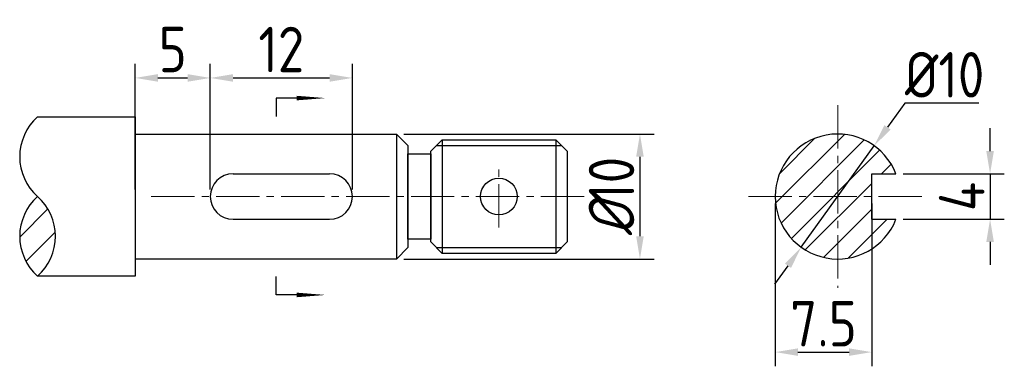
# Model space of a CAD drawing. Header units: millimetres. Extents: x 215.4 to 302.1, y 7483.2 to 7513.7.
import ezdxf

# ---------------------------------------------------------------- set-up
doc = ezdxf.new("R2010")
doc.units = ezdxf.units.MM
doc.linetypes.add('CENTER2', pattern=[28.575, 19.05, -3.175, 3.175, -3.175])
doc.layers.get('0').update_dxf_attribs({"color": 5})
doc.layers.add('ST尺寸', color=7, linetype='Continuous')
doc.layers.add('辅助线', color=7, linetype='Continuous')
doc.layers.add('图层1', color=7, linetype='Continuous', lineweight=30)
doc.layers.add('图层2', color=1, linetype='CENTER2', lineweight=9)
doc.styles.get("Standard").update_dxf_attribs({"font": 'gbenor.shx', "height": 4, "bigfont": '@extfont2.shx'})
doc.dimstyles.new('机械制图', dxfattribs={"dimtxt": 4, "dimasz": 2, "dimexe": 1.25, "dimexo": 0.625, "dimgap": 0.5, "dimtad": 1, "dimtoh": 1, "dimdsep": 46, "dimtxsty": 'Standard', "dimcen": 2.5, "dimadec": 0, "dimazin": 0, "dimtfac": 1, "dimtmove": 0, "dimatfit": 3, "dimfxl": 1, "dimarcsym": 0})

# ---------------------------------------------------------------- blocks, each defined once
blk = doc.blocks.new('A')
at = {"layer": 'ST尺寸'}
blk.add_line((0, 3.62), (0, 0), dxfattribs=at)
blk.add_lwpolyline([(0, 8.68, 0, 0.8, 0), (0, 3.62, 0.8, 0.8, 0)], format="xyseb", dxfattribs=at)
blk = doc.blocks.new('*D11')
at = {"layer": 'Defpoints', "color": 0, "transparency": 16777216}
for p in [(232.2, 7508.591), (225.589, 7498.156), (232.2, 7498.156)]:
    blk.add_point(p, dxfattribs=at)
at = {"layer": '辅助线', "color": 0, "lineweight": -2, "transparency": 16777216}
for p, q in [((225.589, 7498.781), (225.589, 7509.841)), ((232.2, 7498.781), (232.2, 7509.841)), ((227.589, 7508.591), (230.2, 7508.591))]:
    blk.add_line(p, q, dxfattribs=at)
at = {"layer": '辅助线', "color": 0, "transparency": 16777216}
for points in [[(227.589, 7508.924), (227.589, 7508.257), (225.589, 7508.591)], [(230.2, 7508.924), (230.2, 7508.257), (232.2, 7508.591)]]:
    blk.add_solid(points, dxfattribs=at)
at = {"layer": '辅助线', "color": 0, "transparency": 16777216, "insert": (228.895, 7511.091), "char_height": 4, "attachment_point": 5}
blk.add_mtext('{\\Fgbenor,@extfont2|c134;5}', dxfattribs=at)
blk = doc.blocks.new('*D12')
at = {"layer": 'Defpoints', "color": 0, "transparency": 16777216}
for p in [(244.7, 7508.591), (232.2, 7498.156), (244.7, 7498.156)]:
    blk.add_point(p, dxfattribs=at)
at = {"layer": '辅助线', "color": 0, "lineweight": -2, "transparency": 16777216}
for p, q in [((232.2, 7498.781), (232.2, 7509.841)), ((244.7, 7498.781), (244.7, 7509.841)), ((234.2, 7508.591), (242.7, 7508.591))]:
    blk.add_line(p, q, dxfattribs=at)
at = {"layer": '辅助线', "color": 0, "transparency": 16777216}
for points in [[(234.2, 7508.924), (234.2, 7508.257), (232.2, 7508.591)], [(242.7, 7508.924), (242.7, 7508.257), (244.7, 7508.591)]]:
    blk.add_solid(points, dxfattribs=at)
at = {"layer": '辅助线', "color": 0, "transparency": 16777216, "insert": (238.45, 7511.091), "char_height": 4, "attachment_point": 5}
blk.add_mtext('{\\Fgbenor,@extfont2|c134;12}', dxfattribs=at)
blk = doc.blocks.new('*D13')
at = {"layer": 'Defpoints', "color": 0, "transparency": 16777216}
for p in [(248.589, 7503.656), (248.589, 7492.656), (270, 7492.656)]:
    blk.add_point(p, dxfattribs=at)
at = {"layer": '辅助线', "color": 0, "lineweight": -2, "transparency": 16777216}
for p, q in [((249.214, 7503.656), (271.25, 7503.656)), ((270, 7501.656), (270, 7494.656)), ((249.214, 7492.656), (271.25, 7492.656))]:
    blk.add_line(p, q, dxfattribs=at)
at = {"layer": '辅助线', "color": 0, "transparency": 16777216}
for points in [[(269.667, 7501.656), (270.333, 7501.656), (270, 7503.656)], [(269.667, 7494.656), (270.333, 7494.656), (270, 7492.656)]]:
    blk.add_solid(points, dxfattribs=at)
at = {"layer": '辅助线', "color": 0, "transparency": 16777216, "insert": (267.5, 7498.156), "char_height": 4, "attachment_point": 5, "rotation": 90}
blk.add_mtext('{\\Fgbeitc,@extfont2|c134;%%C\\Fgbenor|c134;10}', dxfattribs=at)
blk = doc.blocks.new('*D14')
at = {"color": 0, "lineweight": -2, "transparency": 16777216}
for p, q in [((281.899, 7497.531), (281.899, 7483.215)), ((290.399, 7497.531), (290.399, 7483.215)), ((283.899, 7484.465), (288.399, 7484.465))]:
    blk.add_line(p, q, dxfattribs=at)
at = {"color": 0, "transparency": 16777216}
for points in [[(283.899, 7484.798), (283.899, 7484.132), (281.899, 7484.465)], [(288.399, 7484.798), (288.399, 7484.132), (290.399, 7484.465)]]:
    blk.add_solid(points, dxfattribs=at)
at = {"layer": 'Defpoints', "color": 0, "transparency": 16777216}
for p in [(281.899, 7498.156), (290.399, 7498.156), (290.399, 7484.465)]:
    blk.add_point(p, dxfattribs=at)
at = {"color": 0, "transparency": 16777216, "insert": (286.149, 7486.965), "char_height": 4, "attachment_point": 5}
blk.add_mtext('{\\Fgbenor,@extfont2|c134;7.5}', dxfattribs=at)
blk = doc.blocks.new('*D15')
at = {"color": 0, "lineweight": -2, "transparency": 16777216}
for p, q in [((293.303, 7506.368), (291.777, 7504.246)), ((299.806, 7506.368), (293.303, 7506.368)), ((284.188, 7493.691), (290.609, 7502.622)), ((283.02, 7492.067), (281.853, 7490.443))]:
    blk.add_line(p, q, dxfattribs=at)
at = {"color": 0, "transparency": 16777216}
for points in [[(291.506, 7504.44), (292.048, 7504.051), (290.609, 7502.622)], [(282.749, 7492.262), (283.291, 7491.873), (284.188, 7493.691)]]:
    blk.add_solid(points, dxfattribs=at)
at = {"layer": 'Defpoints', "color": 0, "transparency": 16777216}
for p in [(290.609, 7502.622), (284.188, 7493.691)]:
    blk.add_point(p, dxfattribs=at)
at = {"color": 0, "transparency": 16777216, "insert": (296.804, 7508.868), "char_height": 4, "attachment_point": 5}
blk.add_mtext('%%C{\\Fgbenor,@extfont2|c134;10}', dxfattribs=at)
blk = doc.blocks.new('*D16')
at = {"color": 0, "lineweight": -2, "transparency": 16777216}
for p, q in [((300.806, 7502.156), (300.806, 7504.156)), ((293.147, 7500.156), (302.056, 7500.156)), ((300.806, 7500.156), (300.806, 7496.156)), ((293.147, 7496.156), (302.056, 7496.156)), ((300.806, 7494.156), (300.806, 7492.156))]:
    blk.add_line(p, q, dxfattribs=at)
at = {"color": 0, "transparency": 16777216}
for points in [[(300.473, 7502.156), (301.14, 7502.156), (300.806, 7500.156)], [(300.473, 7494.156), (301.14, 7494.156), (300.806, 7496.156)]]:
    blk.add_solid(points, dxfattribs=at)
at = {"layer": 'Defpoints', "color": 0, "transparency": 16777216}
for p in [(292.522, 7500.156), (292.522, 7496.156), (300.806, 7496.156)]:
    blk.add_point(p, dxfattribs=at)
at = {"color": 0, "transparency": 16777216, "insert": (298.306, 7498.156), "char_height": 4, "attachment_point": 5, "rotation": 90}
blk.add_mtext('4', dxfattribs=at)

msp = doc.modelspace()

# ---------------------------------------------------------------- hatches: boundary and pattern name
h = msp.add_hatch()
h.set_pattern_fill('ANSI31', color=256, scale=0.5)
h.paths.add_polyline_path([(287.399, 7503.656, 0.414214), (281.899, 7498.156), (287.399, 7498.156)])
h.paths.add_polyline_path([(290.399, 7500.156), (292.522, 7500.156, 0.30896), (287.399, 7503.656), (287.399, 7498.156), (290.399, 7498.156)])
h.paths.add_polyline_path([(287.399, 7498.156), (281.899, 7498.156, 0.414214), (287.399, 7492.656)])
h.paths.add_polyline_path([(290.399, 7498.156), (287.399, 7498.156), (287.399, 7492.656, 0.30896), (292.522, 7496.156), (290.399, 7496.156)])
at = {"layer": '辅助线'}
h = msp.add_hatch(dxfattribs=at)
h.set_pattern_fill('ANSI31', color=256, scale=0.6)
h.set_pattern_definition([(45, (207.8, 6743.3908), (-1.3470384, 1.3470384), [])])
h.paths.add_polyline_path([(217, 7498.156, 0.448026), (217, 7491.156, 0.448026)])

# ---------------------------------------------------------------- linework, layer by layer
at = {"color": 7}
for p, q in [((252.089, 7502.656), (263.089, 7502.656)), ((252.089, 7493.656), (263.089, 7493.656))]:
    msp.add_line(p, q, dxfattribs=at)
at = {"color": 5, "lineweight": 30, "ltscale": 2}
for p, q in [((290.399, 7500.156), (292.522, 7500.156)), ((290.399, 7496.156), (292.522, 7496.156))]:
    msp.add_line(p, q, dxfattribs=at)
at = {"color": 5, "lineweight": 30}
msp.add_line((290.399, 7496.156), (290.399, 7500.156), dxfattribs=at)
at = {"color": 7}
for points in [[(238, 7506.811, 0, 0, 0), (238.506, 7506.811, 1, 0, 0)], [(238, 7489.495, 0, 0, 0), (238.506, 7489.495, 1, 0, 0)]]:
    msp.add_lwpolyline(points, format="xyseb", dxfattribs=at)
at = {"color": 5, "lineweight": 30}
msp.add_arc((287.399, 7498.156), 5.5, 21.32369, 338.67631, dxfattribs=at)
at = {"layer": '图层1', "color": 7}
for p, q in [((238, 7506.811), (238, 7505.188)), ((225.589, 7505.156), (225.589, 7503.656)), ((225.589, 7503.656), (248.589, 7503.656)), ((248.589, 7503.656), (249.589, 7502.656)), ((249.589, 7502.656), (249.589, 7493.656)), ((251.589, 7502.156), (252.589, 7503.156)), ((252.589, 7503.156), (262.589, 7503.156)), ((262.589, 7503.156), (263.589, 7502.156)), ((251.589, 7494.156), (251.589, 7502.156)), ((263.589, 7502.156), (263.589, 7494.156)), ((234.2, 7500.156), (242.7, 7500.156)), ((234.2, 7496.156), (242.7, 7496.156)), ((252.589, 7493.156), (251.589, 7494.156)), ((262.589, 7493.156), (263.589, 7494.156)), ((249.589, 7493.656), (248.589, 7492.656)), ((262.589, 7493.156), (252.589, 7493.156)), ((248.589, 7492.656), (225.589, 7492.656)), ((238, 7489.502), (238, 7491.125))]:
    msp.add_line(p, q, dxfattribs=at)
at = {"layer": '图层1'}
for p, q in [((248.589, 7503.656), (248.589, 7492.656)), ((252.589, 7503.156), (252.589, 7493.156)), ((262.589, 7503.156), (262.589, 7493.156))]:
    msp.add_line(p, q, dxfattribs=at)
at = {"layer": '图层1', "color": 7}
msp.add_lwpolyline([(217, 7505.156), (225.589, 7505.156), (225.589, 7491.156), (217, 7491.156)], dxfattribs=at)
msp.add_lwpolyline([(249.589, 7501.906), (251.589, 7501.906), (251.589, 7494.406), (249.589, 7494.406)], close=True, dxfattribs=at)
msp.add_circle((257.589, 7498.156), 1.611, dxfattribs=at)
for centre, start, end in [((234.2, 7498.156), 90, 270), ((234.2, 7498.156), 90, 270), ((242.7, 7498.156), 270, 90)]:
    msp.add_arc(centre, 2, start, end, dxfattribs=at)
at = {"layer": '图层2', "color": 7, "ltscale": 0.2}
for p, q in [((287.399, 7506.18), (287.399, 7490.133)), ((257.589, 7495.439), (257.589, 7500.874)), ((279.549, 7498.156), (295.248, 7498.156))]:
    msp.add_line(p, q, dxfattribs=at)
at = {"layer": '图层2', "color": 7, "linetype": 'CENTER2', "ltscale": 0.2}
msp.add_line((227, 7498.156), (265.381, 7498.156), dxfattribs=at)
at = {"layer": '辅助线'}
for centre, start, end in [((220.122, 7501.656), 131.73276, 228.26724), ((220.122, 7494.656), 131.73276, 228.26724), ((213.878, 7494.656), 311.73276, 48.26724)]:
    msp.add_arc(centre, 4.69, start, end, dxfattribs=at)

# ---------------------------------------------------------------- block references
at = {"layer": 'ST尺寸', "yscale": 0.4999999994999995, "zscale": 0.4999999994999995, "rotation": 270}
for p, xscale in [((238, 7506.818), -0.4999999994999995), ((238, 7489.495), 0.4999999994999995)]:
    msp.add_blockref('A', p, dxfattribs=dict(at, xscale=xscale))

# ---------------------------------------------------------------- dimensions: what is measured, and where the dimension line sits
dim = msp.add_diameter_dim_2p(p1=(284.188, 7493.691), p2=(290.609, 7502.622), text='%%C{\\Fgbenor,@extfont2|c134;10}', dimstyle='机械制图')
dim.commit()
dim.dimension.update_dxf_attribs({"geometry": '*D15', "text_midpoint": (296.804, 7506.368), "dimtype": 163})
dim = msp.add_linear_dim(base=(300.806, 7496.156), p1=(292.522, 7500.156), p2=(292.522, 7496.156), angle=90, dimstyle='机械制图')
dim.commit()
dim.dimension.update_dxf_attribs({"geometry": '*D16', "text_midpoint": (298.306, 7498.156)})
dim = msp.add_linear_dim(base=(290.399, 7484.465), p1=(281.899, 7498.156), p2=(290.399, 7498.156), text='{\\Fgbenor,@extfont2|c134;7.5}', dimstyle='机械制图')
dim.commit()
dim.dimension.update_dxf_attribs({"geometry": '*D14', "text_midpoint": (286.149, 7486.965)})
at = {"layer": '辅助线'}
dim = msp.add_linear_dim(base=(232.2, 7508.591), p1=(225.589, 7498.156), p2=(232.2, 7498.156), text='{\\Fgbenor,@extfont2|c134;5}', dimstyle='机械制图', dxfattribs=at)
dim.commit()
dim.dimension.update_dxf_attribs({"geometry": '*D11', "text_midpoint": (228.895, 7508.591), "dimtype": 160})
dim = msp.add_linear_dim(base=(244.7, 7508.591), p1=(232.2, 7498.156), p2=(244.7, 7498.156), text='{\\Fgbenor,@extfont2|c134;12}', dimstyle='机械制图', dxfattribs=at)
dim.commit()
dim.dimension.update_dxf_attribs({"geometry": '*D12', "text_midpoint": (238.45, 7511.091)})
dim = msp.add_linear_dim(base=(270, 7492.656), p1=(248.589, 7503.656), p2=(248.589, 7492.656), angle=90, text='{\\Fgbeitc,@extfont2|c134;%%C\\Fgbenor|c134;10}', dimstyle='机械制图', dxfattribs=at)
dim.commit()
dim.dimension.update_dxf_attribs({"geometry": '*D13', "text_midpoint": (270, 7498.156), "dimtype": 160})

doc.saveas('drawing.dxf')
